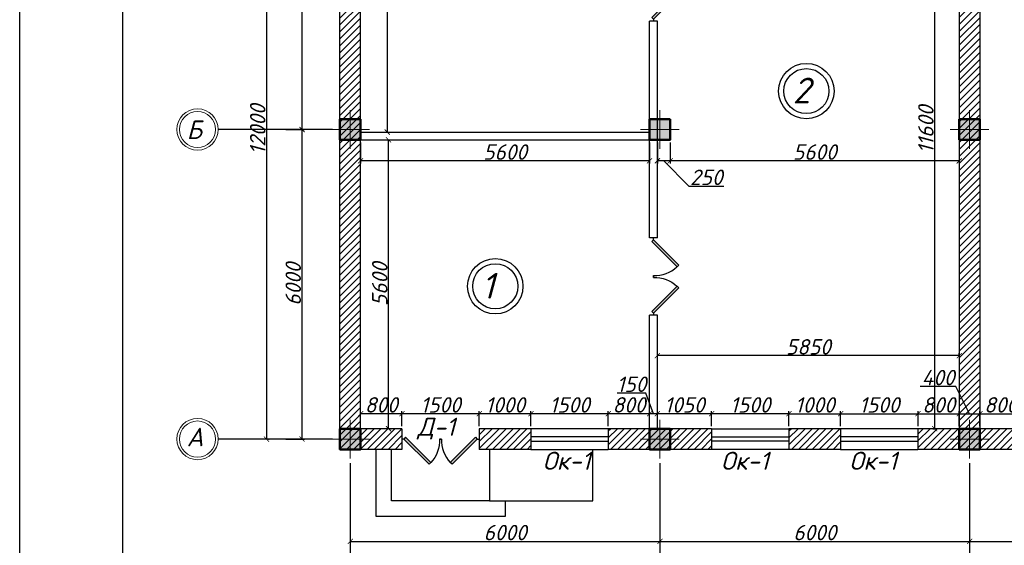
# Model space of a CAD drawing. Header units: millimetres. Extents: x 1112040 to 6903494, y -332921 to -150905.
# Tile 3 of 150: x 1251296 to 1270373, y -306269 to -296080. Entities that reach past the tile are written whole.
import ezdxf

# ---------------------------------------------------------------- set-up
doc = ezdxf.new("R2010")
doc.units = ezdxf.units.MM
doc.layers.add('kolonn', color=7, linetype='Continuous')
doc.layers.add('os', color=253, linetype='Continuous')
doc.styles.get("Standard").update_dxf_attribs({"font": 'isocpeui.ttf'})
doc.dimstyles.get("Standard").update_dxf_attribs({"dimtxt": 300, "dimasz": 100, "dimexe": 50, "dimexo": 50, "dimgap": 20, "dimtad": 1, "dimdec": 0, "dimzin": 0, "dimdsep": 46, "dimtxsty": 'Standard', "dimblk": 'ARCHTICK', "dimcen": 20, "dimclrd": 1, "dimclre": 1, "dimclrt": 256, "dimadec": 0, "dimazin": 0, "dimtfac": 1, "dimtdec": 0, "dimtofl": 0, "dimtmove": 0, "dimatfit": 3, "dimldrblk": 'ARCHTICK', "dimfxl": 1, "dimtolj": 1, "dimtzin": 0, "dimarcsym": 0})

# ---------------------------------------------------------------- blocks, each defined once
blk = doc.blocks.new('ghsdd')
at = {"ltscale": 50}
h = blk.add_hatch(color=256, dxfattribs=at)
h.paths.add_polyline_path([(0, 200), (-200, 200), (-200, 0), (0, 0)])
h.paths.add_polyline_path([(200, 0), (200, 200), (0, 200), (0, 0)])
h.paths.add_polyline_path([(0, 0), (-200, 0), (-200, -200), (0, -200)])
h.paths.add_polyline_path([(0, 0), (0, -200), (200, -200), (200, 0)])
at = {"lineweight": 0}
for p, q in [((0, -374), (0, 374)), ((-374, 0), (374, 0))]:
    blk.add_line(p, q, dxfattribs=at)
at = {"lineweight": 50, "ltscale": 50}
blk.add_lwpolyline([(200, 200), (200, -200), (-200, -200), (-200, 200), (200, 200)], dxfattribs=at)
blk = doc.blocks.new('jfgjhsdf')
blk.add_hatch(color=1).paths.add_polyline_path([(-593, 731), (-637, 687), (0, 50), (44, 94)])
at = {"color": 1}
for p, q in [((0, 1000), (0, 950)), ((0, 50), (0, 0))]:
    blk.add_line(p, q, dxfattribs=at)
blk.add_lwpolyline([(0, 50), (-637, 687), (-593, 731), (44, 94), (0, 50)], dxfattribs=at)
blk.add_arc((-33, 130), 821, 87.662, 132.9147, dxfattribs=at)
blk = doc.blocks.new('_ArchTick')
at = {"color": 0, "linetype": 'ByBlock', "const_width": 0.15}
blk.add_lwpolyline([(-0.5, -0.5), (0.5, 0.5)], dxfattribs=at)
blk = doc.blocks.new('*D2157')
at = {"color": 1, "lineweight": -2, "transparency": 16777216}
for p, q in [((1257951, -292409), (1258468, -292409)), ((1258418, -292409), (1258418, -298259)), ((1257951, -298259), (1258468, -298259))]:
    blk.add_line(p, q, dxfattribs=at)
at = {"color": 1, "lineweight": -2, "transparency": 16777216, "xscale": 100, "yscale": 100, "zscale": 100}
for p, rotation in [((1258418, -292409), 90), ((1258418, -298259), 270)]:
    blk.add_blockref('_ArchTick', p, dxfattribs=dict(at, rotation=rotation))
at = {"transparency": 16777216, "insert": (1258248, -295334), "char_height": 300, "attachment_point": 5, "rotation": 90}
blk.add_mtext('\\A1;5850', dxfattribs=at)
blk = doc.blocks.new('*D2158')
at = {"color": 1, "lineweight": -2, "transparency": 16777216}
for p, q in [((1264701, -303959), (1264701, -303667)), ((1266201, -303959), (1266201, -303667)), ((1266201, -303717), (1264701, -303717))]:
    blk.add_line(p, q, dxfattribs=at)
at = {"color": 1, "lineweight": -2, "transparency": 16777216, "xscale": 100, "yscale": 100, "zscale": 100, "rotation": 180}
blk.add_blockref('_ArchTick', (1264701, -303717), dxfattribs=at)
at = {"color": 1, "lineweight": -2, "transparency": 16777216, "xscale": 100, "yscale": 100, "zscale": 100}
blk.add_blockref('_ArchTick', (1266201, -303717), dxfattribs=at)
at = {"transparency": 16777216, "insert": (1265451, -303547), "char_height": 300, "attachment_point": 5}
blk.add_mtext('\\A1;1500', dxfattribs=at)
blk = doc.blocks.new('*D2159')
at = {"color": 1, "lineweight": -2, "transparency": 16777216}
for p, q in [((1263651, -303959), (1263651, -303667)), ((1264701, -303959), (1264701, -303667)), ((1264701, -303717), (1263651, -303717))]:
    blk.add_line(p, q, dxfattribs=at)
at = {"color": 1, "lineweight": -2, "transparency": 16777216, "xscale": 100, "yscale": 100, "zscale": 100, "rotation": 180}
blk.add_blockref('_ArchTick', (1263651, -303717), dxfattribs=at)
at = {"color": 1, "lineweight": -2, "transparency": 16777216, "xscale": 100, "yscale": 100, "zscale": 100}
blk.add_blockref('_ArchTick', (1264701, -303717), dxfattribs=at)
at = {"transparency": 16777216, "insert": (1264176, -303547), "char_height": 300, "attachment_point": 5}
blk.add_mtext('\\A1;1050', dxfattribs=at)
blk = doc.blocks.new('*D2160')
at = {"color": 1, "lineweight": -2, "transparency": 16777216}
for p, q in [((1261201, -303959), (1261201, -303667)), ((1262701, -303959), (1262701, -303667)), ((1262701, -303717), (1261201, -303717))]:
    blk.add_line(p, q, dxfattribs=at)
at = {"color": 1, "lineweight": -2, "transparency": 16777216, "xscale": 100, "yscale": 100, "zscale": 100, "rotation": 180}
blk.add_blockref('_ArchTick', (1261201, -303717), dxfattribs=at)
at = {"color": 1, "lineweight": -2, "transparency": 16777216, "xscale": 100, "yscale": 100, "zscale": 100}
blk.add_blockref('_ArchTick', (1262701, -303717), dxfattribs=at)
at = {"transparency": 16777216, "insert": (1261951, -303547), "char_height": 300, "attachment_point": 5}
blk.add_mtext('\\A1;1500', dxfattribs=at)
blk = doc.blocks.new('*D2161')
at = {"color": 1, "lineweight": -2, "transparency": 16777216}
for p, q in [((1260201, -303959), (1260201, -303667)), ((1261201, -303959), (1261201, -303667)), ((1261201, -303717), (1260201, -303717))]:
    blk.add_line(p, q, dxfattribs=at)
at = {"color": 1, "lineweight": -2, "transparency": 16777216, "xscale": 100, "yscale": 100, "zscale": 100, "rotation": 180}
blk.add_blockref('_ArchTick', (1260201, -303717), dxfattribs=at)
at = {"color": 1, "lineweight": -2, "transparency": 16777216, "xscale": 100, "yscale": 100, "zscale": 100}
blk.add_blockref('_ArchTick', (1261201, -303717), dxfattribs=at)
at = {"transparency": 16777216, "insert": (1260701, -303547), "char_height": 300, "attachment_point": 5}
blk.add_mtext('\\A1;1000', dxfattribs=at)
blk = doc.blocks.new('*D2162')
at = {"color": 1, "lineweight": -2, "transparency": 16777216}
for p, q in [((1258701, -303959), (1258701, -303667)), ((1260201, -303959), (1260201, -303667)), ((1260201, -303717), (1258701, -303717))]:
    blk.add_line(p, q, dxfattribs=at)
at = {"color": 1, "lineweight": -2, "transparency": 16777216, "xscale": 100, "yscale": 100, "zscale": 100, "rotation": 180}
blk.add_blockref('_ArchTick', (1258701, -303717), dxfattribs=at)
at = {"color": 1, "lineweight": -2, "transparency": 16777216, "xscale": 100, "yscale": 100, "zscale": 100}
blk.add_blockref('_ArchTick', (1260201, -303717), dxfattribs=at)
at = {"transparency": 16777216, "insert": (1259451, -303547), "char_height": 300, "attachment_point": 5}
blk.add_mtext('\\A1;1500', dxfattribs=at)
blk = doc.blocks.new('*D2163')
at = {"color": 1, "lineweight": -2, "transparency": 16777216}
for p, q in [((1257901, -303959), (1257901, -303667)), ((1258701, -303959), (1258701, -303667)), ((1258701, -303717), (1257901, -303717))]:
    blk.add_line(p, q, dxfattribs=at)
at = {"color": 1, "lineweight": -2, "transparency": 16777216, "xscale": 100, "yscale": 100, "zscale": 100, "rotation": 180}
blk.add_blockref('_ArchTick', (1257901, -303717), dxfattribs=at)
at = {"color": 1, "lineweight": -2, "transparency": 16777216, "xscale": 100, "yscale": 100, "zscale": 100}
blk.add_blockref('_ArchTick', (1258701, -303717), dxfattribs=at)
at = {"transparency": 16777216, "insert": (1258301, -303547), "char_height": 300, "attachment_point": 5}
blk.add_mtext('\\A1;800', dxfattribs=at)
blk = doc.blocks.new('*D2164')
at = {"color": 1, "lineweight": -2, "transparency": 16777216}
for p, q in [((1268701, -303959), (1268701, -303667)), ((1269501, -303959), (1269501, -303667)), ((1268701, -303717), (1269501, -303717))]:
    blk.add_line(p, q, dxfattribs=at)
at = {"color": 1, "lineweight": -2, "transparency": 16777216, "xscale": 100, "yscale": 100, "zscale": 100, "rotation": 180}
blk.add_blockref('_ArchTick', (1268701, -303717), dxfattribs=at)
at = {"color": 1, "lineweight": -2, "transparency": 16777216, "xscale": 100, "yscale": 100, "zscale": 100}
blk.add_blockref('_ArchTick', (1269501, -303717), dxfattribs=at)
at = {"transparency": 16777216, "insert": (1269101, -303547), "char_height": 300, "attachment_point": 5}
blk.add_mtext('\\A1;800', dxfattribs=at)
blk = doc.blocks.new('*D2165')
at = {"color": 1, "lineweight": -2, "transparency": 16777216}
for p, q in [((1269436, -303187), (1268744, -303187)), ((1269701, -303717), (1269436, -303187)), ((1269501, -303959), (1269501, -303667)), ((1269901, -303959), (1269901, -303667)), ((1269501, -303717), (1269901, -303717))]:
    blk.add_line(p, q, dxfattribs=at)
at = {"color": 1, "lineweight": -2, "transparency": 16777216, "xscale": 100, "yscale": 100, "zscale": 100, "rotation": 180}
blk.add_blockref('_ArchTick', (1269501, -303717), dxfattribs=at)
at = {"color": 1, "lineweight": -2, "transparency": 16777216, "xscale": 100, "yscale": 100, "zscale": 100}
blk.add_blockref('_ArchTick', (1269901, -303717), dxfattribs=at)
at = {"transparency": 16777216, "insert": (1269090, -303017), "char_height": 300, "attachment_point": 5}
blk.add_mtext('\\A1;400', dxfattribs=at)
blk = doc.blocks.new('*D2166')
at = {"color": 1, "lineweight": -2, "transparency": 16777216}
for p, q in [((1269901, -303959), (1269901, -303667)), ((1270701, -303959), (1270701, -303667)), ((1269901, -303717), (1270701, -303717))]:
    blk.add_line(p, q, dxfattribs=at)
at = {"color": 1, "lineweight": -2, "transparency": 16777216, "xscale": 100, "yscale": 100, "zscale": 100, "rotation": 180}
blk.add_blockref('_ArchTick', (1269901, -303717), dxfattribs=at)
at = {"color": 1, "lineweight": -2, "transparency": 16777216, "xscale": 100, "yscale": 100, "zscale": 100}
blk.add_blockref('_ArchTick', (1270701, -303717), dxfattribs=at)
at = {"transparency": 16777216, "insert": (1270301, -303547), "char_height": 300, "attachment_point": 5}
blk.add_mtext('\\A1;800', dxfattribs=at)
blk = doc.blocks.new('*D2179')
at = {"color": 1, "lineweight": -2, "transparency": 16777216}
for p, q in [((1263901, -298459), (1263901, -298866)), ((1269501, -298459), (1269501, -298866)), ((1269501, -298816), (1263901, -298816))]:
    blk.add_line(p, q, dxfattribs=at)
at = {"color": 1, "lineweight": -2, "transparency": 16777216, "xscale": 100, "yscale": 100, "zscale": 100, "rotation": 180}
blk.add_blockref('_ArchTick', (1263901, -298816), dxfattribs=at)
at = {"color": 1, "lineweight": -2, "transparency": 16777216, "xscale": 100, "yscale": 100, "zscale": 100}
blk.add_blockref('_ArchTick', (1269501, -298816), dxfattribs=at)
at = {"transparency": 16777216, "insert": (1266701, -298646), "char_height": 300, "attachment_point": 5}
blk.add_mtext('\\A1;5600', dxfattribs=at)
blk = doc.blocks.new('*D2180')
at = {"color": 1, "lineweight": -2, "transparency": 16777216}
for p, q in [((1263651, -298459), (1263651, -298866)), ((1263901, -298459), (1263901, -298866)), ((1263901, -298816), (1263651, -298816)), ((1263776, -298816), (1264261, -299306)), ((1264261, -299306), (1264939, -299306))]:
    blk.add_line(p, q, dxfattribs=at)
at = {"color": 1, "lineweight": -2, "transparency": 16777216, "xscale": 100, "yscale": 100, "zscale": 100, "rotation": 180}
blk.add_blockref('_ArchTick', (1263651, -298816), dxfattribs=at)
at = {"color": 1, "lineweight": -2, "transparency": 16777216, "xscale": 100, "yscale": 100, "zscale": 100}
blk.add_blockref('_ArchTick', (1263901, -298816), dxfattribs=at)
at = {"transparency": 16777216, "insert": (1264600, -299136), "char_height": 300, "attachment_point": 5}
blk.add_mtext('\\A1;250', dxfattribs=at)
blk = doc.blocks.new('*D2181')
at = {"color": 1, "lineweight": -2, "transparency": 16777216}
for p, q in [((1257901, -298459), (1257901, -298866)), ((1263501, -298459), (1263501, -298866)), ((1263501, -298816), (1257901, -298816))]:
    blk.add_line(p, q, dxfattribs=at)
at = {"color": 1, "lineweight": -2, "transparency": 16777216, "xscale": 100, "yscale": 100, "zscale": 100, "rotation": 180}
blk.add_blockref('_ArchTick', (1257901, -298816), dxfattribs=at)
at = {"color": 1, "lineweight": -2, "transparency": 16777216, "xscale": 100, "yscale": 100, "zscale": 100}
blk.add_blockref('_ArchTick', (1263501, -298816), dxfattribs=at)
at = {"transparency": 16777216, "insert": (1260701, -298646), "char_height": 300, "attachment_point": 5}
blk.add_mtext('\\A1;5600', dxfattribs=at)
blk = doc.blocks.new('*D2097')
at = {"color": 1, "lineweight": -2, "transparency": 16777216}
for p, q in [((1257701, -306109), (1257701, -306242)), ((1263701, -306109), (1263701, -306242)), ((1257701, -306192), (1263701, -306192))]:
    blk.add_line(p, q, dxfattribs=at)
at = {"color": 1, "lineweight": -2, "transparency": 16777216, "xscale": 100, "yscale": 100, "zscale": 100, "rotation": 180}
blk.add_blockref('_ArchTick', (1257701, -306192), dxfattribs=at)
at = {"color": 1, "lineweight": -2, "transparency": 16777216, "xscale": 100, "yscale": 100, "zscale": 100}
blk.add_blockref('_ArchTick', (1263701, -306192), dxfattribs=at)
at = {"transparency": 16777216, "insert": (1260701, -306022), "char_height": 300, "attachment_point": 5}
blk.add_mtext('\\A1;6000', dxfattribs=at)
blk = doc.blocks.new('*D2098')
at = {"color": 1, "lineweight": -2, "transparency": 16777216}
for p, q in [((1269701, -305796), (1269701, -306242)), ((1263701, -306109), (1263701, -306242)), ((1263701, -306192), (1269701, -306192))]:
    blk.add_line(p, q, dxfattribs=at)
at = {"color": 1, "lineweight": -2, "transparency": 16777216, "xscale": 100, "yscale": 100, "zscale": 100, "rotation": 180}
blk.add_blockref('_ArchTick', (1263701, -306192), dxfattribs=at)
at = {"color": 1, "lineweight": -2, "transparency": 16777216, "xscale": 100, "yscale": 100, "zscale": 100}
blk.add_blockref('_ArchTick', (1269701, -306192), dxfattribs=at)
at = {"transparency": 16777216, "insert": (1266701, -306022), "char_height": 300, "attachment_point": 5}
blk.add_mtext('\\A1;6000', dxfattribs=at)
blk = doc.blocks.new('*D2099')
at = {"color": 1, "lineweight": -2, "transparency": 16777216}
for p, q in [((1275701, -305518), (1275701, -306242)), ((1269701, -305796), (1269701, -306242)), ((1269701, -306192), (1275701, -306192))]:
    blk.add_line(p, q, dxfattribs=at)
at = {"color": 1, "lineweight": -2, "transparency": 16777216, "xscale": 100, "yscale": 100, "zscale": 100, "rotation": 180}
blk.add_blockref('_ArchTick', (1269701, -306192), dxfattribs=at)
at = {"color": 1, "lineweight": -2, "transparency": 16777216, "xscale": 100, "yscale": 100, "zscale": 100}
blk.add_blockref('_ArchTick', (1275701, -306192), dxfattribs=at)
at = {"transparency": 16777216, "insert": (1272701, -306022), "char_height": 300, "attachment_point": 5}
blk.add_mtext('\\A1;6000', dxfattribs=at)
blk = doc.blocks.new('*D2102')
at = {"color": 1, "lineweight": -2, "transparency": 16777216}
for p, q in [((1256451, -298209), (1256817, -298209)), ((1256767, -304209), (1256767, -298209)), ((1256451, -304209), (1256817, -304209))]:
    blk.add_line(p, q, dxfattribs=at)
at = {"color": 1, "lineweight": -2, "transparency": 16777216, "xscale": 100, "yscale": 100, "zscale": 100}
for p, rotation in [((1256767, -298209), 90), ((1256767, -304209), 270)]:
    blk.add_blockref('_ArchTick', p, dxfattribs=dict(at, rotation=rotation))
at = {"transparency": 16777216, "insert": (1256597, -301209), "char_height": 300, "attachment_point": 5, "rotation": 90}
blk.add_mtext('\\A1;6000', dxfattribs=at)
blk = doc.blocks.new('*D2103')
at = {"color": 1, "lineweight": -2, "transparency": 16777216}
for p, q in [((1257025, -292209), (1256717, -292209)), ((1256767, -298209), (1256767, -292209)), ((1256451, -298209), (1256817, -298209))]:
    blk.add_line(p, q, dxfattribs=at)
at = {"color": 1, "lineweight": -2, "transparency": 16777216, "xscale": 100, "yscale": 100, "zscale": 100}
for p, rotation in [((1256767, -292209), 90), ((1256767, -298209), 270)]:
    blk.add_blockref('_ArchTick', p, dxfattribs=dict(at, rotation=rotation))
at = {"transparency": 16777216, "insert": (1256597, -295209), "char_height": 300, "attachment_point": 5, "rotation": 90}
blk.add_mtext('\\A1;6000', dxfattribs=at)
blk = doc.blocks.new('*D2104')
at = {"color": 1, "lineweight": -2, "transparency": 16777216}
for p, q in [((1256078, -292209), (1256078, -304209)), ((1256117, -292209), (1256128, -292209)), ((1256117, -304209), (1256128, -304209))]:
    blk.add_line(p, q, dxfattribs=at)
at = {"color": 1, "lineweight": -2, "transparency": 16777216, "xscale": 100, "yscale": 100, "zscale": 100}
for p, rotation in [((1256078, -292209), 90), ((1256078, -304209), 270)]:
    blk.add_blockref('_ArchTick', p, dxfattribs=dict(at, rotation=rotation))
at = {"transparency": 16777216, "insert": (1255908, -298209), "char_height": 300, "attachment_point": 5, "rotation": 90}
blk.add_mtext('\\A1;12000', dxfattribs=at)
blk = doc.blocks.new('*D2122')
at = {"color": 1, "lineweight": -2, "transparency": 16777216}
for p, q in [((1268988, -292409), (1269074, -292409)), ((1269024, -304009), (1269024, -292409)), ((1268988, -304009), (1269074, -304009))]:
    blk.add_line(p, q, dxfattribs=at)
at = {"color": 1, "lineweight": -2, "transparency": 16777216, "xscale": 100, "yscale": 100, "zscale": 100}
for p, rotation in [((1269024, -292409), 90), ((1269024, -304009), 270)]:
    blk.add_blockref('_ArchTick', p, dxfattribs=dict(at, rotation=rotation))
at = {"transparency": 16777216, "insert": (1268854, -298209), "char_height": 300, "attachment_point": 5, "rotation": 90}
blk.add_mtext('\\A1;11600', dxfattribs=at)
blk = doc.blocks.new('*D2123')
at = {"color": 1, "lineweight": -2, "transparency": 16777216}
for p, q in [((1263651, -302588), (1263651, -302542)), ((1269501, -302588), (1269501, -302542)), ((1269501, -302592), (1263651, -302592))]:
    blk.add_line(p, q, dxfattribs=at)
at = {"color": 1, "lineweight": -2, "transparency": 16777216, "xscale": 100, "yscale": 100, "zscale": 100, "rotation": 180}
blk.add_blockref('_ArchTick', (1263651, -302592), dxfattribs=at)
at = {"color": 1, "lineweight": -2, "transparency": 16777216, "xscale": 100, "yscale": 100, "zscale": 100}
blk.add_blockref('_ArchTick', (1269501, -302592), dxfattribs=at)
at = {"transparency": 16777216, "insert": (1266576, -302422), "char_height": 300, "attachment_point": 5}
blk.add_mtext('\\A1;5850', dxfattribs=at)
blk = doc.blocks.new('*D2124')
at = {"color": 1, "lineweight": -2, "transparency": 16777216}
for p, q in [((1263430, -303317), (1262870, -303317)), ((1263576, -303717), (1263430, -303317)), ((1263501, -303959), (1263501, -303667)), ((1263651, -303959), (1263651, -303667)), ((1263651, -303717), (1263501, -303717))]:
    blk.add_line(p, q, dxfattribs=at)
at = {"color": 1, "lineweight": -2, "transparency": 16777216, "xscale": 100, "yscale": 100, "zscale": 100, "rotation": 180}
blk.add_blockref('_ArchTick', (1263501, -303717), dxfattribs=at)
at = {"color": 1, "lineweight": -2, "transparency": 16777216, "xscale": 100, "yscale": 100, "zscale": 100}
blk.add_blockref('_ArchTick', (1263651, -303717), dxfattribs=at)
at = {"transparency": 16777216, "insert": (1263150, -303147), "char_height": 300, "attachment_point": 5}
blk.add_mtext('\\A1;150', dxfattribs=at)
blk = doc.blocks.new('*D2125')
at = {"color": 1, "lineweight": -2, "transparency": 16777216}
for p, q in [((1262701, -303909), (1262701, -303667)), ((1263501, -303959), (1263501, -303667)), ((1263501, -303717), (1262701, -303717))]:
    blk.add_line(p, q, dxfattribs=at)
at = {"color": 1, "lineweight": -2, "transparency": 16777216, "xscale": 100, "yscale": 100, "zscale": 100, "rotation": 180}
blk.add_blockref('_ArchTick', (1262701, -303717), dxfattribs=at)
at = {"color": 1, "lineweight": -2, "transparency": 16777216, "xscale": 100, "yscale": 100, "zscale": 100}
blk.add_blockref('_ArchTick', (1263501, -303717), dxfattribs=at)
at = {"transparency": 16777216, "insert": (1263101, -303547), "char_height": 300, "attachment_point": 5}
blk.add_mtext('\\A1;800', dxfattribs=at)
blk = doc.blocks.new('*D2127')
at = {"color": 1, "lineweight": -2, "transparency": 16777216}
for p, q in [((1266201, -303959), (1266201, -303667)), ((1267201, -303959), (1267201, -303667)), ((1266201, -303717), (1267201, -303717))]:
    blk.add_line(p, q, dxfattribs=at)
at = {"color": 1, "lineweight": -2, "transparency": 16777216, "xscale": 100, "yscale": 100, "zscale": 100, "rotation": 180}
blk.add_blockref('_ArchTick', (1266201, -303717), dxfattribs=at)
at = {"color": 1, "lineweight": -2, "transparency": 16777216, "xscale": 100, "yscale": 100, "zscale": 100}
blk.add_blockref('_ArchTick', (1267201, -303717), dxfattribs=at)
at = {"transparency": 16777216, "insert": (1266701, -303547), "char_height": 300, "attachment_point": 5}
blk.add_mtext('\\A1;1000', dxfattribs=at)
blk = doc.blocks.new('*D2128')
at = {"color": 1, "lineweight": -2, "transparency": 16777216}
for p, q in [((1267201, -303959), (1267201, -303667)), ((1268701, -303959), (1268701, -303667)), ((1267201, -303717), (1268701, -303717))]:
    blk.add_line(p, q, dxfattribs=at)
at = {"color": 1, "lineweight": -2, "transparency": 16777216, "xscale": 100, "yscale": 100, "zscale": 100, "rotation": 180}
blk.add_blockref('_ArchTick', (1267201, -303717), dxfattribs=at)
at = {"color": 1, "lineweight": -2, "transparency": 16777216, "xscale": 100, "yscale": 100, "zscale": 100}
blk.add_blockref('_ArchTick', (1268701, -303717), dxfattribs=at)
at = {"transparency": 16777216, "insert": (1267951, -303547), "char_height": 300, "attachment_point": 5}
blk.add_mtext('\\A1;1500', dxfattribs=at)
blk = doc.blocks.new('*D2129')
at = {"color": 1, "lineweight": -2, "transparency": 16777216}
for p, q in [((1258443, -304009), (1258443, -298409)), ((1258481, -298409), (1258493, -298409)), ((1258481, -304009), (1258493, -304009))]:
    blk.add_line(p, q, dxfattribs=at)
at = {"color": 1, "lineweight": -2, "transparency": 16777216, "xscale": 100, "yscale": 100, "zscale": 100}
for p, rotation in [((1258443, -298409), 90), ((1258443, -304009), 270)]:
    blk.add_blockref('_ArchTick', p, dxfattribs=dict(at, rotation=rotation))
at = {"transparency": 16777216, "insert": (1258273, -301209), "char_height": 300, "attachment_point": 5, "rotation": 90}
blk.add_mtext('\\A1;5600', dxfattribs=at)

msp = doc.modelspace()

# ---------------------------------------------------------------- hatches: boundary and pattern name
h = msp.add_hatch()
h.set_pattern_fill('ANSI31', color=1, scale=30, style=0)
h.set_pattern_definition([(45, (1216001.55, -177923.57), (-67.35192, 67.35192), [])])
h.paths.add_polyline_path([(1281500.8, -292408.8), (1281500.8, -298008.8), (1275900.8, -298008.8), (1275900.8, -292408.8), (1276700.8, -292408.8), (1276700.8, -292008.8), (1274700.8, -292008.8), (1274700.8, -292408.8), (1275500.8, -292408.8), (1275500.8, -304008.8), (1274700.8, -304008.8), (1274700.8, -304408.8), (1276700.8, -304408.8), (1276700.8, -304008.8), (1275900.8, -304008.8), (1275900.8, -298408.8), (1281500.8, -298408.8), (1281500.8, -304008.8), (1280700.8, -304008.8), (1280700.8, -304408.8), (1281900.8, -304408.8), (1281900.8, -292008.8), (1280700.8, -292008.8), (1280700.8, -292408.8)])
h.paths.add_polyline_path([(1279200.8, -292408.8), (1279200.8, -292008.8), (1278200.8, -292008.8), (1278200.8, -292408.8)], flags=16)
h.paths.add_polyline_path([(1273200.8, -292408.8), (1273200.8, -292008.8), (1272200.8, -292008.8), (1272200.8, -292408.8)])
h.paths.add_polyline_path([(1268700.8, -292008.8), (1268700.8, -292408.8), (1269500.8, -292408.8), (1269500.8, -304008.8), (1268700.8, -304008.8), (1268700.8, -304408.8), (1270700.8, -304408.8), (1270700.8, -304008.8), (1269900.8, -304008.8), (1269900.8, -292408.8), (1270700.8, -292408.8), (1270700.8, -292008.8)])
h.paths.add_polyline_path([(1267200.8, -292408.8), (1267200.8, -292008.8), (1266200.8, -292008.8), (1266200.8, -292408.8)])
h.paths.add_polyline_path([(1262700.8, -292008.8), (1262700.8, -292408.8), (1264700.8, -292408.8), (1264700.8, -292008.8)])
h.paths.add_polyline_path([(1261200.8, -292408.8), (1261200.8, -292008.8), (1260200.8, -292008.8), (1260200.8, -292408.8)])
h.paths.add_polyline_path([(1257500.8, -292008.8), (1257500.8, -304408.8), (1258700.8, -304408.8), (1258700.8, -304008.8), (1257900.8, -304008.8), (1257900.8, -292408.8), (1258700.8, -292408.8), (1258700.8, -292008.8)])
h.paths.add_polyline_path([(1260200.8, -304008.8), (1260200.8, -304408.8), (1261200.8, -304408.8), (1261200.8, -304008.8)])
h.paths.add_polyline_path([(1262700.8, -304008.8), (1262700.8, -304408.8), (1264700.8, -304408.8), (1264700.8, -304008.8)])
h.paths.add_polyline_path([(1266200.8, -304008.8), (1266200.8, -304408.8), (1267200.8, -304408.8), (1267200.8, -304008.8)])
h.paths.add_polyline_path([(1272200.8, -304008.8), (1272200.8, -304408.8), (1273200.8, -304408.8), (1273200.8, -304008.8)])
h.paths.add_polyline_path([(1279200.8, -304408.8), (1279200.8, -304008.8), (1278200.8, -304008.8), (1278200.8, -304408.8)], flags=17)

# ---------------------------------------------------------------- linework, layer by layer
at = {"lineweight": 30}
for p, q in [((1269500.8, -292408.8), (1269500.8, -304008.8)), ((1269900.8, -292408.8), (1269900.8, -304008.8)), ((1263500.8, -298258.8), (1263500.8, -296108.8)), ((1263650.8, -300308.8), (1263650.8, -296108.8)), ((1257900.8, -298258.8), (1263500.8, -298258.8)), ((1257900.8, -298408.8), (1263500.8, -298408.8)), ((1263500.8, -300308.8), (1263500.8, -298408.8)), ((1263500.8, -304008.8), (1263500.8, -301808.8)), ((1263650.8, -304008.8), (1263650.8, -301808.8)), ((1258700.8, -304008.8), (1258700.8, -304408.8)), ((1260200.8, -304008.8), (1260200.8, -304408.8)), ((1261200.8, -304008.8), (1261200.8, -304408.8)), ((1262700.8, -304008.8), (1262700.8, -304408.8)), ((1264700.8, -304008.8), (1264700.8, -304408.8)), ((1266200.8, -304008.8), (1266200.8, -304408.8)), ((1267200.8, -304008.8), (1267200.8, -304408.8)), ((1268700.8, -304008.8), (1268700.8, -304408.8))]:
    msp.add_line(p, q, dxfattribs=at)
at = {"color": 1}
for p, q in [((1262700.8, -304008.8), (1261200.8, -304008.8)), ((1264700.8, -304008.8), (1266200.8, -304008.8)), ((1268700.8, -304008.8), (1267200.8, -304008.8)), ((1262700.8, -304168.8), (1261200.8, -304168.8)), ((1261200.8, -304248.8), (1262700.8, -304248.8)), ((1264700.8, -304168.8), (1266200.8, -304168.8)), ((1266200.8, -304248.8), (1264700.8, -304248.8)), ((1268700.8, -304168.8), (1267200.8, -304168.8)), ((1267200.8, -304248.8), (1268700.8, -304248.8)), ((1261200.8, -304408.8), (1262700.8, -304408.8)), ((1266200.8, -304408.8), (1264700.8, -304408.8)), ((1267200.8, -304408.8), (1268700.8, -304408.8))]:
    msp.add_line(p, q, dxfattribs=at)
for p, q in [((1262400.8, -305408.8), (1262400.8, -304408.8)), ((1260400.8, -305408.8), (1262400.8, -305408.8))]:
    msp.add_line(p, q)
at = {"color": 5, "lineweight": 30}
msp.add_lwpolyline([(1251296.2, -316189.8), (1251296.2, -286489.8), (1293296.2, -286489.8), (1293296.2, -316189.8), (1251296.2, -316189.8)], dxfattribs=at)
msp.add_lwpolyline([(1253296.2, -315489.8), (1253296.2, -287189.8), (1292596.2, -287189.8), (1292596.2, -315489.8)], close=True)
at = {"lineweight": 30}
for points in [[(1258700.8, -304408.8), (1257500.8, -304408.8), (1257500.8, -292008.8), (1258700.8, -292008.8)], [(1258700.8, -304008.8), (1257900.8, -304008.8), (1257900.8, -292408.8), (1258700.8, -292408.8)], [(1263650.8, -296108.8), (1263500.8, -296108.8)], [(1263650.8, -300308.8), (1263500.8, -300308.8)], [(1263650.8, -301808.8), (1263500.8, -301808.8)], [(1261200.8, -304008.8), (1260200.8, -304008.8)], [(1264700.8, -304008.8), (1262700.8, -304008.8)], [(1267200.8, -304008.8), (1266200.8, -304008.8)], [(1269500.8, -304008.8), (1268700.8, -304008.8)], [(1270700.8, -304008.8), (1269900.8, -304008.8)], [(1261200.8, -304408.8), (1260200.8, -304408.8)], [(1264700.8, -304408.8), (1262700.8, -304408.8)], [(1267200.8, -304408.8), (1266200.8, -304408.8)], [(1270700.8, -304408.8), (1268700.8, -304408.8)]]:
    msp.add_lwpolyline(points, dxfattribs=at)
for points in [[(1260700.8, -305408.8), (1260700.8, -305708.8), (1258200.8, -305708.8), (1258200.8, -304408.8)], [(1260400.8, -304408.8), (1260400.8, -305408.8), (1258500.8, -305408.8), (1258500.8, -304408.8)]]:
    msp.add_lwpolyline(points)
at = {"color": 1}
for centre, radius in [((1266538.2, -297464.5), 537), ((1266538.2, -297464.5), 437), ((1260510.4, -301247.3), 537), ((1260510.4, -301247.3), 437)]:
    msp.add_circle(centre, radius, dxfattribs=at)
at = {"layer": 'os'}
for p, q in [((1257358.3, -298208.8), (1255141.4, -298208.8)), ((1257358.3, -304208.8), (1255141.4, -304208.8)), ((1257700.8, -304679), (1257700.8, -306896)), ((1263700.8, -304679), (1263700.8, -306896)), ((1269700.8, -304679), (1269700.8, -306896))]:
    msp.add_line(p, q, dxfattribs=at)
at = {"layer": 'os', "color": 0, "lineweight": 0}
for centre, radius in [((1254741.4, -298208.8), 400), ((1254741.4, -298208.8), 350), ((1254741.4, -304208.8), 400), ((1254741.4, -304208.8), 350)]:
    msp.add_circle(centre, radius, dxfattribs=at)

# ---------------------------------------------------------------- block references
at = {"xscale": -0.769230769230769, "yscale": 0.769230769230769, "zscale": 0.769230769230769}
for p in [(1263575.8, -296108.8), (1263575.8, -301808.8)]:
    msp.add_blockref('jfgjhsdf', p, dxfattribs=at)
at = {"yscale": 0.769230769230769, "zscale": 0.769230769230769}
for p, xscale, rotation in [((1263575.8, -300308.8), 0.769230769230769, 180), ((1258700.8, -304208.8), -0.769230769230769, 270), ((1260200.8, -304208.8), 0.769230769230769, 90)]:
    msp.add_blockref('jfgjhsdf', p, dxfattribs=dict(at, xscale=xscale, rotation=rotation))
at = {"layer": 'kolonn'}
for p in [(1257700.8, -298208.8), (1263700.8, -298208.8), (1269700.8, -298208.8), (1257700.8, -304208.8), (1263700.8, -304208.8), (1269700.8, -304208.8)]:
    msp.add_blockref('ghsdd', p, dxfattribs=at)

# ---------------------------------------------------------------- texts
at = {"color": 1}
for s, height, p in [('2', 500, (1266271.8, -297704)), ('1', 500, (1260244, -301486.9)), ('Д-1', 350, (1259002.7, -304146.2)), ('Ок-1', 350, (1261430, -304805.1)), ('Ок-1', 350, (1264883.8, -304805.1)), ('Ок-1', 350, (1267370.3, -304805.1))]:
    msp.add_text(s, height=height, dxfattribs=at).set_placement(p)
at = {"ltscale": 50}
for s, p in [('Б', (1254531.5, -298392.2)), ('А', (1254531.5, -304349))]:
    msp.add_text(s, height=360, dxfattribs=at).set_placement(p)

# ---------------------------------------------------------------- dimensions: what is measured, and where the dimension line sits
for base, p1, p2, picture, middle in [((1256078.3, -304208.8), (1256067.1, -292208.8), (1256067.1, -304208.8), '*D2104', (1255908.3, -298208.8)), ((1258418, -298258.8), (1257900.8, -292408.8), (1257900.8, -298258.8), '*D2157', (1258248, -295333.8)), ((1269024.2, -292408.8), (1268937.7, -304008.8), (1268937.7, -292408.8), '*D2122', (1268854.2, -298208.8)), ((1256766.7, -298208.8), (1256401.1, -304208.8), (1256401.1, -298208.8), '*D2102', (1256596.7, -301208.8)), ((1258442.9, -298408.8), (1258430.8, -304008.8), (1258430.8, -298408.8), '*D2129', (1258272.9, -301208.8))]:
    dim = msp.add_linear_dim(base=base, p1=p1, p2=p2, angle=90, dimstyle='Standard')
    dim.commit()
    dim.dimension.update_dxf_attribs({"geometry": picture, "text_midpoint": middle})
dim = msp.add_linear_dim(base=(1256766.7, -292208.8), p1=(1256401.1, -298208.8), p2=(1257075.2, -292208.8), angle=90, dimstyle='Standard', override={"dimtmove": 1})
dim.commit()
dim.dimension.update_dxf_attribs({"geometry": '*D2103', "text_midpoint": (1256596.7, -295208.8)})
for base, p1, p2, picture, middle in [((1257900.8, -298816.4), (1263500.8, -298408.8), (1257900.8, -298408.8), '*D2181', (1260700.8, -298646.4)), ((1257900.8, -303717.4), (1258700.8, -304008.8), (1257900.8, -304008.8), '*D2163', (1258300.8, -303547.4)), ((1258700.8, -303717.4), (1260200.8, -304008.8), (1258700.8, -304008.8), '*D2162', (1259450.8, -303547.4)), ((1260200.8, -303717.4), (1261200.8, -304008.8), (1260200.8, -304008.8), '*D2161', (1260700.8, -303547.4)), ((1261200.8, -303717.4), (1262700.8, -304008.8), (1261200.8, -304008.8), '*D2160', (1261950.8, -303547.4)), ((1262700.8, -303717.4), (1263500.8, -304008.8), (1262700.8, -303958.8), '*D2125', (1263100.8, -303547.4)), ((1263650.8, -303717.4), (1264700.8, -304008.8), (1263650.8, -304008.8), '*D2159', (1264175.8, -303547.4)), ((1264700.8, -303717.4), (1266200.8, -304008.8), (1264700.8, -304008.8), '*D2158', (1265450.8, -303547.4)), ((1267200.8, -303717.4), (1266200.8, -304008.8), (1267200.8, -304008.8), '*D2127', (1266700.8, -303547.4)), ((1268700.8, -303717.4), (1267200.8, -304008.8), (1268700.8, -304008.8), '*D2128', (1267950.8, -303547.4)), ((1269500.8, -303717.4), (1268700.8, -304008.8), (1269500.8, -304008.8), '*D2164', (1269100.8, -303547.4)), ((1270700.8, -303717.4), (1269900.8, -304008.8), (1270700.8, -304008.8), '*D2166', (1270300.8, -303547.4)), ((1275700.8, -306192), (1269700.8, -305746.3), (1275700.8, -305467.5), '*D2099', (1272700.8, -306022)), ((1269700.8, -306192), (1263700.8, -306059.2), (1269700.8, -305746.3), '*D2098', (1266700.8, -306022))]:
    dim = msp.add_linear_dim(base=base, p1=p1, p2=p2, dimstyle='Standard', override={"dimtmove": 1})
    dim.commit()
    dim.dimension.update_dxf_attribs({"geometry": picture, "text_midpoint": middle})
for base, p1, p2, picture, middle in [((1263650.8, -298816.4), (1263900.8, -298408.8), (1263650.8, -298408.8), '*D2180', (1264281.3, -299306.4)), ((1269900.8, -303717.4), (1269500.8, -304008.8), (1269900.8, -304008.8), '*D2165', (1269416.4, -303187.4)), ((1263500.8, -303717.4), (1263650.8, -304008.8), (1263500.8, -304008.8), '*D2124', (1263410, -303317.4))]:
    dim = msp.add_linear_dim(base=base, p1=p1, p2=p2, dimstyle='Standard', override={"dimtmove": 1})
    dim.commit()
    dim.dimension.update_dxf_attribs({"geometry": picture, "text_midpoint": middle, "dimtype": 160})
for base, p1, p2, picture, middle in [((1263900.8, -298816.4), (1269500.8, -298408.8), (1263900.8, -298408.8), '*D2179', (1266700.8, -298646.4)), ((1263650.8, -302592.4), (1269500.8, -302637.5), (1263650.8, -302637.5), '*D2123', (1266575.8, -302422.4)), ((1263700.8, -306192), (1257700.8, -306059.2), (1263700.8, -306059.2), '*D2097', (1260700.8, -306022))]:
    dim = msp.add_linear_dim(base=base, p1=p1, p2=p2, dimstyle='Standard')
    dim.commit()
    dim.dimension.update_dxf_attribs({"geometry": picture, "text_midpoint": middle})

doc.saveas('drawing.dxf')
